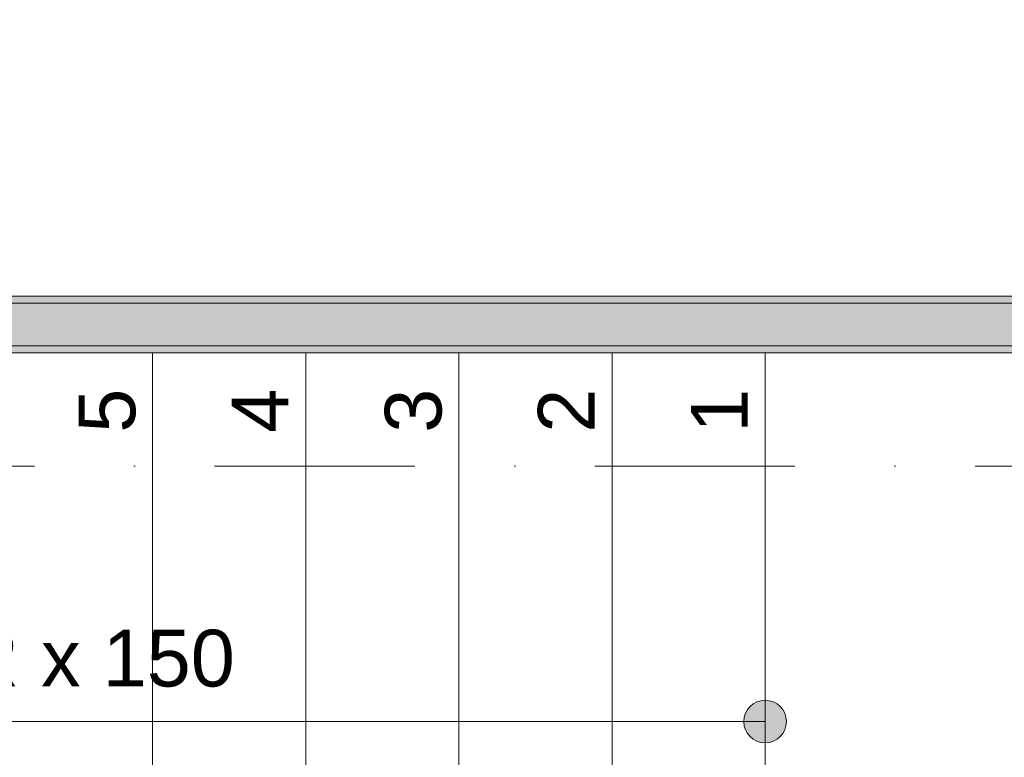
# Model space of a CAD drawing. Header units: millimetres. Extents: x -14761 to 157739, y -22400 to 107990.
# Tile 250 of 256: x 110916 to 112652, y 53487 to 54787. Entities that reach past the tile are written whole.
import ezdxf

# ---------------------------------------------------------------- set-up
doc = ezdxf.new("R2010")
doc.units = ezdxf.units.MM
doc.header["$MEASUREMENT"] = 0
doc.linetypes.add('Штриховая', pattern=[564.444447, 282.222223, -282.222223])
doc.linetypes.add('Штрихпунктирная', pattern=[670.277762, 352.777767, -176.388884, 0, -141.111112])
for name, color, linetype in [('Конструктив - Лестницы в бассейны', 7, 'Continuous'), ('Конструктив - стены бассейнов жб нов', 7, 'Continuous'), ('Элемент Модели - Зона', 7, 'Continuous'), ('Элемент Модели - Оси', 7, 'Continuous')]:
    doc.layers.add(name, color=color, linetype=linetype)
doc.styles.add('СГЕНЕРИР_СТИЛЬ_1', font='txt')

msp = doc.modelspace()

# ---------------------------------------------------------------- hatches: boundary and pattern name
at = {"layer": 'Конструктив - Лестницы в бассейны', "linetype": 'Continuous', "lineweight": 0, "true_color": 0xffffff}
msp.add_hatch(color=7, dxfattribs=at).paths.add_polyline_path([(112230, 53587.5, 1), (112230, 53512.5, 1)])
at = {"layer": 'Конструктив - стены бассейнов жб нов', "linetype": 'Continuous', "lineweight": 0, "true_color": 0x000000}
for points in [[(116695, 54300), (109800, 54300), (109800, 54287.5), (116695, 54287.5)], [(109800, 54212.5), (116695, 54212.5), (116695, 54287.5), (109800, 54287.5)], [(109800, 54200), (116695, 54200), (116695, 54212.5), (109800, 54212.5)]]:
    msp.add_hatch(color=18, dxfattribs=at).paths.add_polyline_path(points)

# ---------------------------------------------------------------- linework, layer by layer
at = {"layer": 'Конструктив - Лестницы в бассейны', "color": 7, "linetype": 'Continuous', "lineweight": 15}
for p, q in [((112230, 54200), (109800, 54200)), ((111150, 54200), (110880, 54200)), ((111420, 54200), (111150, 54200)), ((111150, 54200), (111150, 52900)), ((111150, 52900), (111150, 54200)), ((111690, 54200), (111420, 54200)), ((111420, 54200), (111420, 52900)), ((111420, 52900), (111420, 54200)), ((111960, 54200), (111690, 54200)), ((111690, 54200), (111690, 52900)), ((111690, 52900), (111690, 54200)), ((112230, 54200), (111960, 54200)), ((111960, 54200), (111960, 52900)), ((111960, 52900), (111960, 54200)), ((112230, 52900), (112230, 54200)), ((112230, 52900), (112230, 54200)), ((111960, 53550), (110070, 53550)), ((112230, 53550), (111960, 53550))]:
    msp.add_line(p, q, dxfattribs=at)
at = {"layer": 'Конструктив - Лестницы в бассейны', "color": 7, "linetype": 'Continuous', "lineweight": 15, "flags": 128}
msp.add_lwpolyline([(112230, 53587.5, 1), (112230, 53512.5, 1)], format="xyb", close=True, dxfattribs=at)
at = {"layer": 'Конструктив - стены бассейнов жб нов', "color": 251, "linetype": 'Continuous', "lineweight": 20, "true_color": 0x575757}
for p, q in [((116695, 54287.5), (109800, 54287.5)), ((109800, 54212.5), (116695, 54212.5))]:
    msp.add_line(p, q, dxfattribs=at)
at = {"layer": 'Конструктив - стены бассейнов жб нов', "color": 251, "linetype": 'Continuous', "lineweight": 20, "true_color": 0x575757, "flags": 128}
for points in [[(116695, 54300), (109800, 54300)], [(109800, 54200), (116695, 54200)]]:
    msp.add_lwpolyline(points, dxfattribs=at)
at = {"layer": 'Элемент Модели - Зона', "color": 7, "linetype": 'Штриховая', "lineweight": 15, "flags": 128}
for points in [[(95900, 63600), (95900, 54212.5), (124800, 54212.5), (124800, 58701.5), (126248.5, 60150), (130530, 60150), (130530, 71750), (95900, 71750)], [(36150, 44957.4), (36110, 44957.4), (36110, 36320), (41880.3, 36320), (41880.3, 39141.6), (45142.5, 42405.1), (45156.7, 42391), (45156.7, 42420), (63300, 42420), (63300, 42400), (77399.7, 42400), (77399.7, 42420), (114081.4, 42420), (117316.7, 39176.5), (117320.1, 38841.9), (117320.1, 36305), (117360, 36305), (117360, 34300), (117120, 34300), (117120, 35700), (116700, 35700), (116700, 36100), (108300, 36100), (108300, 35700), (107700, 35700), (107700, 36100), (99320, 36100), (99320, 26970), (107700, 26970), (107700, 27650), (108300, 27650), (108300, 26460), (112380, 26460), (112380, 27370), (112500, 27370), (112500, 21180.1), (117120, 21180.1), (117120, 26250), (116650, 26250), (116650, 27750), (117120, 27750), (117120, 32800), (117360, 32800), (117360, 20150.1), (117120, 20150.1), (117120, 20940.1), (99320, 20940.1), (99320, 14650.1), (117120, 14650.1), (117120, 17700.1), (116700.1, 17700.1), (116700.1, 18325.6), (117120, 18325.6), (117120, 18650.1), (117360, 18650.1), (117360, 18320.1), (120850, 18320.1), (120850, 37205.1), (120238.9, 37205.1), (120238.9, 45000), (125700, 45000), (125700, 45300), (126300, 45300), (126300, 45000), (141025, 45000), (141025, 45100), (140125, 45100), (140125, 47500), (132700, 47500), (132700, 53680), (130530, 53680), (130530, 54300), (129182.9, 54300), (126300, 54300), (126300, 53700), (125700, 53700), (125700, 54212.5), (124799.8, 54212.5), (117300, 54212.5), (117300, 53700), (116700, 53700), (116700, 54212.5), (108300, 54212.5), (108300, 53700), (107700, 53700), (107700, 54212.5), (99300, 54212.5), (99300, 53700), (98700, 53700), (98700, 54212.5), (90650, 54212.5), (90650, 53700), (90050, 53700), (89950, 53700), (89950, 48632.8), (77450.1, 48632.8), (77450.1, 53800), (77450.1, 61690), (77460.1, 61690), (77460.1, 67850), (74720, 67850), (74720, 59730), (73964.5, 59730), (73964.5, 54212), (72300.1, 54212), (72300.1, 53700), (71700.1, 53700), (71700.1, 54212), (63300, 54212), (63300, 53700), (62700, 53700), (62700, 54212), (61025, 54212), (61025, 46500), (61025, 45000), (54300, 45000), (54300, 44700), (53700, 44700), (53700, 45000), (45300, 45000), (45300, 44700), (44700, 44700), (44700, 45000), (36750, 45000), (36750, 44700), (36150, 44700)]]:
    msp.add_lwpolyline(points, close=True, dxfattribs=at)
at = {"layer": 'Элемент Модели - Оси', "color": 7, "linetype": 'Штрихпунктирная', "lineweight": 15}
msp.add_line((-12760.6, 54000), (155650, 54000), dxfattribs=at)

# ---------------------------------------------------------------- texts
at = {"layer": 'Конструктив - Лестницы в бассейны', "color": 161, "lineweight": 20, "true_color": 0x78aaff, "insert": (111015, 53582.6), "char_height": 100, "attachment_point": 8, "style": 'СГЕНЕРИР_СТИЛЬ_1'}
msp.add_mtext('\\A1;{\\pqc;\\pt0,7100;\\fArial|b0|i0|c204|p38;10R x \\fArial|b0|i0|c204|p38;150\\fArial|b0|i0|c204|p38;\\A1{\\H.66x;\\S^  ;}\\fArial|b0|i0|c204|p38;\\fArial|b0|i0|c204|p38;\\fArial|b0|i0|c204|p38;\\fArial|b0|i0|c204|p38;\\A1{\\H.66x;\\S^  ;}\\fArial|b0|i0|c204|p38;\\fArial|b0|i0|c204|p38;\\fArial|b0|i0|c204|p38;\\fArial|b0|i0|c204|p38;\\A1{\\H.66x;\\S^  ;}\\fArial|b0|i0|c204|p38;}', dxfattribs=at)
at = {"layer": 'Конструктив - Лестницы в бассейны', "color": 161, "lineweight": 20, "true_color": 0x78aaff, "char_height": 100, "attachment_point": 4, "rotation": 90, "style": 'СГЕНЕРИР_СТИЛЬ_1'}
for s, insert in [('\\A1;{\\pql;\\fArial|b0|i0|c204|p38;5}', (111070.1, 54059.1)), ('\\A1;{\\pql;\\fArial|b0|i0|c204|p38;4}', (111339.3, 54059.1)), ('\\A1;{\\pql;\\fArial|b0|i0|c204|p38;3}', (111610.1, 54059.1)), ('\\A1;{\\pql;\\fArial|b0|i0|c204|p38;2}', (111879.3, 54059.1)), ('\\A1;{\\pql;\\fArial|b0|i0|c204|p38;1}', (112149.3, 54059.1))]:
    msp.add_mtext(s, dxfattribs=dict(at, insert=insert))

doc.saveas('drawing.dxf')
